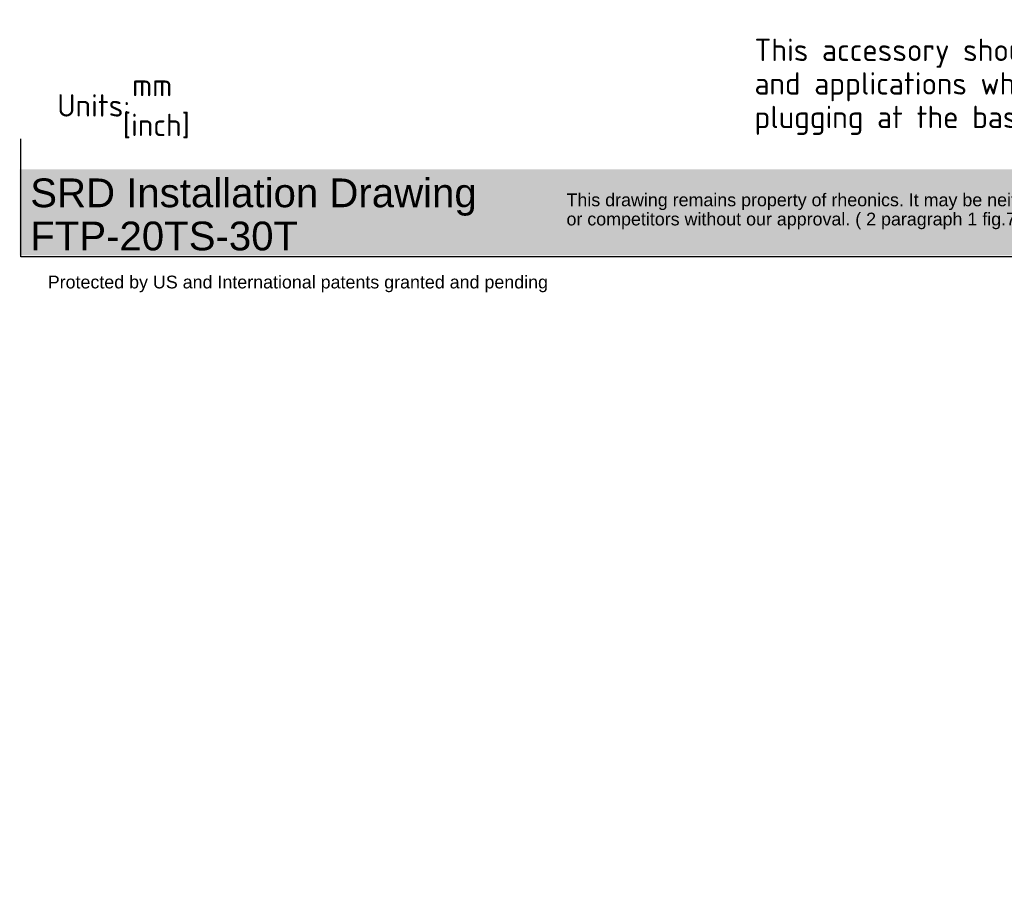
# Paper-space layout 'Sheet1' of a CAD drawing. Header units: millimetres. Extents: x -188 to 296, y -143 to 326.
# Tile 1 of 8: x -188 to 64, y -143 to 80. Entities that reach past the tile are written whole.
import ezdxf
from ezdxf import colors
from ezdxf.entities.mleader import LeaderData, LeaderLine
from ezdxf.math import Vec2, Vec3

# ---------------------------------------------------------------- set-up
doc = ezdxf.new("R2010")
doc.units = ezdxf.units.MM
doc.layers.add('Default', color=7, linetype='Continuous')

# ---------------------------------------------------------------- blocks, each defined once
blk = doc.blocks.new('_Dot')
at = {"color": 0, "linetype": 'ByBlock', "lineweight": -2}
blk.add_line((-0.5, 0), (-1, 0), dxfattribs=at)
at = {"color": 0, "linetype": 'ByBlock', "const_width": 0.5}
blk.add_lwpolyline([(-0.25, 0, 1), (0.25, 0, 1)], format="xyb", close=True, dxfattribs=at)

psp = doc.layouts.new('Sheet1')

# ---------------------------------------------------------------- hatches: boundary and pattern name
at = {"layer": 'Default', "linetype": 'Continuous'}
psp.add_hatch(color=7, dxfattribs=at).paths.add_polyline_path([(152.225, 41.577), (-187.681, 41.577), (-187.681, 19.572), (152.225, 19.572)])

# ---------------------------------------------------------------- linework, layer by layer
at = {"layer": 'Default', "color": 7, "linetype": 'Continuous'}
for p, q in [((-187.416, 19.186), (-187.416, 49.398)), ((152.485, 19.186), (-187.416, 19.186))]:
    psp.add_line(p, q, dxfattribs=at)

# ---------------------------------------------------------------- leaders
ml = psp.add_multileader_mtext('Standard', dxfattribs=at)
ml.set_content('{\\pxsm0.9;\\fSolid Edge ISO|b0||i0||c0|p34;\\W1.;This accessory should not be used in fluids\\Pand applications where there is a chance of\\Pplugging at the base of the sensor.\\P}', color=7)
ml.set_leader_properties()
ml.build(insert=Vec2(0, 0))
ml.multileader.update_dxf_attribs({"dogleg_length": 5.25, "arrow_head_size": 5.723})
ctx = ml.context
ctx.base_point, ctx.char_height, ctx.arrow_head_size, ctx.landing_gap_size, ctx.plane_origin = Vec3(-1.767, 71.432), 5.72283, 5.723, 2.003, Vec3(-187.792, -1.028)
notes = []
notes.append((ctx, [(0, (1, 1, 0), (133.139, 71.432), (-1, 0), 8.584, [(0, [(188.079, 119.054)], 0, [])])]))
ctx.mtext.insert = Vec3(0.318, 75.054)
ml = psp.add_multileader_mtext('Standard', dxfattribs=at)
ml.set_content('{\\pxsm0.9;\\fSolid Edge ISO|b0||i0||c0|p34;\\W1.;mm\\P}', color=7)
ml.set_leader_properties()
ml.set_arrow_properties(name='DOT')
ml.build(insert=Vec2(0, 0))
ml.multileader.update_dxf_attribs({"leader_type": 0, "dogleg_length": 0, "arrow_head_size": 5.723})
ctx = ml.context
ctx.base_point, ctx.char_height, ctx.arrow_head_size, ctx.landing_gap_size, ctx.plane_origin = Vec3(-160.917, 63.181), 5.72283, 5.723, 2.003, Vec3(-187.792, -1.028)
ctx.mtext.insert = Vec3(-158.914, 66.043)
ml = psp.add_multileader_mtext('Standard', dxfattribs=at)
ml.set_content('{\\pxsm0.9;\\fSolid Edge ISO|b0||i0||c0|p34;\\W1.;Units:\\P}', color=7)
ml.set_leader_properties()
ml.set_arrow_properties(name='DOT')
ml.build(insert=Vec2(0, 0))
ml.multileader.update_dxf_attribs({"leader_type": 0, "dogleg_length": 0, "arrow_head_size": 5.723})
ctx = ml.context
ctx.base_point, ctx.char_height, ctx.arrow_head_size, ctx.landing_gap_size, ctx.plane_origin = Vec3(-180.082, 57.953), 5.72283, 5.723, 2.003, Vec3(-187.792, -1.028)
ctx.mtext.insert = Vec3(-178.079, 60.829)
ml = psp.add_multileader_mtext('Standard', dxfattribs=at)
ml.set_content('{\\pxsm0.9;\\fSolid Edge ISO|b0||i0||c0|p34;\\W1.;[inch]\\P}', color=7)
ml.set_leader_properties()
ml.build(insert=Vec2(0, 0))
ml.multileader.update_dxf_attribs({"dogleg_length": 0, "arrow_head_size": 1.317})
ctx = ml.context
ctx.base_point, ctx.char_height, ctx.arrow_head_size, ctx.landing_gap_size, ctx.plane_origin = Vec3(-163.319, 52.973), 5.72283, 1.317, 2.003, Vec3(-187.792, -1.028)
ctx.mtext.insert = Vec3(-161.316, 55.843)
ml = psp.add_multileader_mtext('Standard', dxfattribs=at)
ml.set_content('{\\pxsm0.9;\\fArial|b0||i0||c0|p34;\\W1.;SRD Installation Drawing\\PFTP-20TS-30T\\P}', color=7)
ml.set_leader_properties()
ml.set_arrow_properties(name='DOT')
ml.build(insert=Vec2(0, 0))
ml.multileader.update_dxf_attribs({"leader_type": 0, "dogleg_length": 0, "arrow_head_size": 7.358})
ctx = ml.context
ctx.base_point, ctx.char_height, ctx.arrow_head_size, ctx.landing_gap_size, ctx.plane_origin = Vec3(-187.559, 35.529), 7.35793, 7.358, 2.575, Vec3(-187.792, -1.028)
ctx.mtext.insert = Vec3(-184.983, 39.271)
ml = psp.add_multileader_mtext('Standard', dxfattribs=at)
ml.set_content('{\\pxsm0.9;\\fArial|b0||i0||c0|p34;\\W1.;This drawing remains property of rheonics. It may be neither copied nor informed to third persons \\Por competitors without our approval. ( 2 paragraph 1 fig.7 copyright act of 9th Sept. 1965)\\P}', color=7)
ml.set_leader_properties()
ml.set_arrow_properties(name='DOT')
ml.build(insert=Vec2(0, 0))
ml.multileader.update_dxf_attribs({"leader_type": 0, "dogleg_length": 0, "arrow_head_size": 3.27})
ctx = ml.context
ctx.base_point, ctx.char_height, ctx.arrow_head_size, ctx.landing_gap_size, ctx.plane_origin = Vec3(-48.923, 33.315), 3.270189, 3.27, 1.145, Vec3(-187.792, -1.028)
ctx.mtext.insert = Vec3(-47.778, 35.431)
ml = psp.add_multileader_mtext('Standard', dxfattribs=at)
ml.set_content('{\\pxsm0.9;\\fArial|b0||i0||c0|p34;\\W1.;Protected by US and International patents granted and pending\\P}', color=7)
ml.set_leader_properties()
ml.set_arrow_properties(name='DOT')
ml.build(insert=Vec2(0, 0))
ml.multileader.update_dxf_attribs({"leader_type": 0, "dogleg_length": 0, "arrow_head_size": 3.27})
ctx = ml.context
ctx.base_point, ctx.char_height, ctx.arrow_head_size, ctx.landing_gap_size, ctx.plane_origin = Vec3(-181.649, 12.28), 3.27019, 3.27, 1.145, Vec3(-187.792, -1.028)
ctx.mtext.insert = Vec3(-180.504, 14.394)
for ctx, leaders in notes:
    for number, flags, end, landing, length, lines in leaders:
        leader = LeaderData()
        leader.index, (leader.has_last_leader_line, leader.has_dogleg_vector, leader.attachment_direction) = number, flags
        leader.last_leader_point, leader.dogleg_vector, leader.dogleg_length = Vec3(end), Vec3(landing), length
        for number, points, colour, breaks in lines:
            line = LeaderLine()
            line.index, line.vertices, line.color, line.breaks = number, Vec3.list(points), colors.encode_raw_color(colour), breaks
            leader.lines.append(line)
        ctx.leaders.append(leader)

doc.saveas('drawing.dxf')
